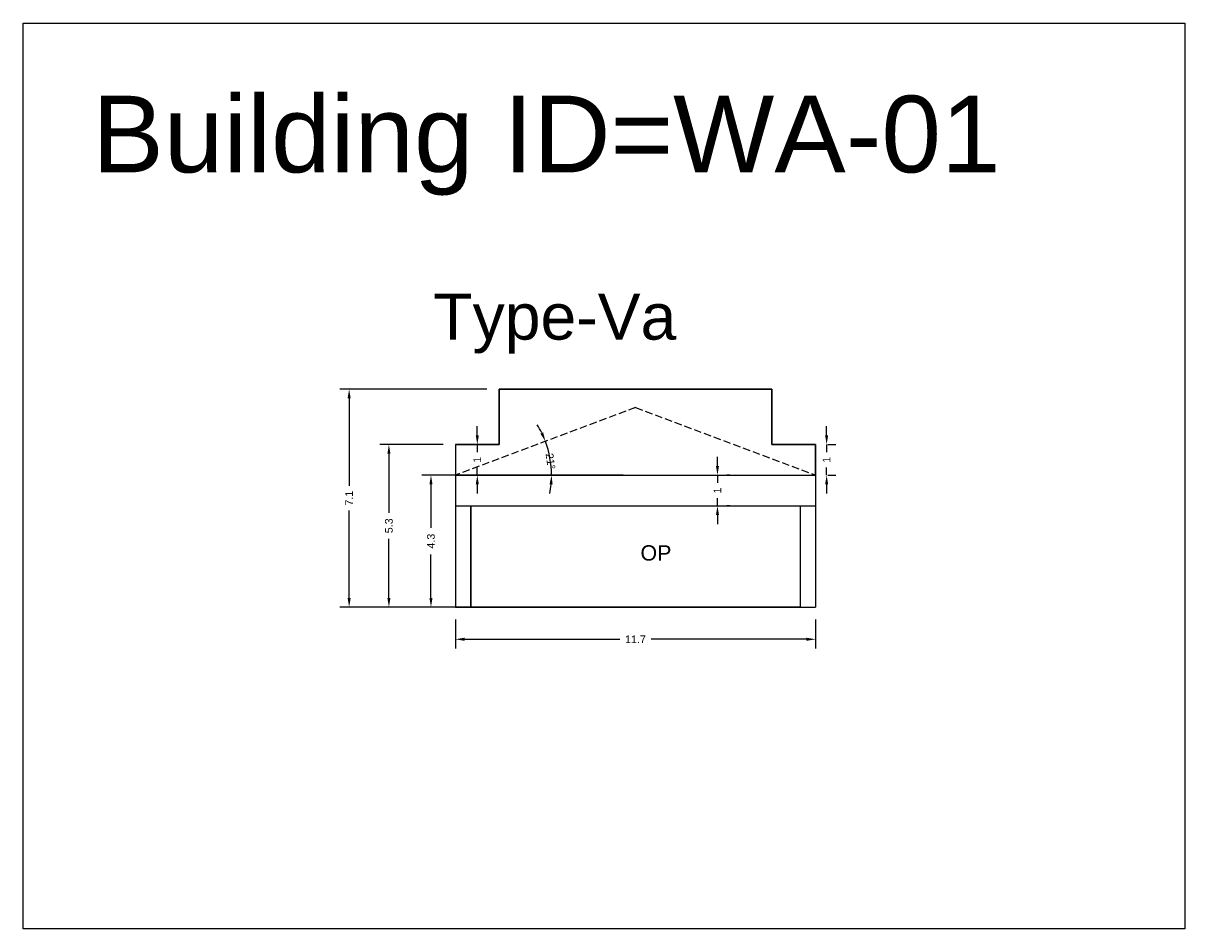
# Model space of a CAD drawing. Header units: metres. Extents: x 3416649 to 3417136, y -6712926 to -6712690.
# Tile 10 of 46: x 3416649 to 3416687, y -6712720 to -6712690. Entities that reach past the tile are written whole.
import ezdxf

# ---------------------------------------------------------------- set-up
doc = ezdxf.new("R2010")
doc.units = ezdxf.units.M
doc.linetypes.add('ACAD_ISO02W100', pattern=[15, 12, -3])
doc.layers.add('Dotted', color=7, linetype='ACAD_ISO02W100', plot=False)
doc.styles.get("Standard").update_dxf_attribs({"font": 'arial.ttf'})
doc.dimstyles.new('ISO-25', dxfattribs={"dimtxt": 0.25, "dimasz": 0.3, "dimexe": 0.3, "dimexo": 0.4, "dimgap": 0.2, "dimtad": 0, "dimdec": 1, "dimdsep": 46, "dimtxsty": 'Standard', "dimcen": 2.5, "dimadec": 0, "dimazin": 0, "dimtfac": 1, "dimtdec": 1, "dimtmove": 0, "dimatfit": 3, "dimfxl": 1, "dimarcsym": 0})

# ---------------------------------------------------------------- blocks, each defined once
blk = doc.blocks.new('*D4')
at = {"color": 0, "lineweight": -2, "transparency": 16777216}
for start, end in [(26.0314, 31.5175), (360, 20.5453), (349.0279, 354.5139)]:
    blk.add_arc((3416663.467, -6712704.809), 3.134, start, end, dxfattribs=at)
at = {"color": 0, "transparency": 16777216}
for points in [[(3416666.329, -6712703.414), (3416666.237, -6712703.454), (3416666.402, -6712703.709)], [(3416666.537, -6712705.107), (3416666.637, -6712705.112), (3416666.601, -6712704.809)]]:
    blk.add_solid(points, dxfattribs=at)
at = {"layer": 'Defpoints', "color": 0, "transparency": 16777216}
for p in [(3416669.337, -6712702.609), (3416666.512, -6712704.067), (3416663.467, -6712704.809), (3416663.467, -6712704.809), (3416675.207, -6712704.809)]:
    blk.add_point(p, dxfattribs=at)
at = {"color": 0, "transparency": 16777216, "insert": (3416666.568, -6712704.354), "char_height": 0.25, "attachment_point": 5, "rotation": 278.3609}
blk.add_mtext('21°', dxfattribs=at)
blk = doc.blocks.new('*D5')
at = {"color": 0, "lineweight": -2, "transparency": 16777216}
for p, q in [((3416665.03, -6712704.809), (3416662.372, -6712704.809)), ((3416662.672, -6712705.109), (3416662.672, -6712706.527)), ((3416662.672, -6712708.809), (3416662.672, -6712707.392)), ((3416665.03, -6712709.109), (3416662.372, -6712709.109))]:
    blk.add_line(p, q, dxfattribs=at)
at = {"color": 0, "transparency": 16777216}
for points in [[(3416662.622, -6712705.109), (3416662.722, -6712705.109), (3416662.672, -6712704.809)], [(3416662.622, -6712708.809), (3416662.722, -6712708.809), (3416662.672, -6712709.109)]]:
    blk.add_solid(points, dxfattribs=at)
at = {"layer": 'Defpoints', "color": 0, "transparency": 16777216}
for p in [(3416662.672, -6712704.809), (3416665.43, -6712704.809), (3416665.43, -6712709.109)]:
    blk.add_point(p, dxfattribs=at)
at = {"color": 0, "transparency": 16777216, "insert": (3416662.672, -6712706.959), "char_height": 0.25, "attachment_point": 5, "rotation": 90}
blk.add_mtext('4.3', dxfattribs=at)
blk = doc.blocks.new('*D6')
at = {"color": 0, "lineweight": -2, "transparency": 16777216}
for p, q in [((3416675.566, -6712703.509), (3416675.566, -6712703.209)), ((3416675.566, -6712703.809), (3416675.566, -6712704.063)), ((3416675.607, -6712703.809), (3416675.866, -6712703.809)), ((3416675.566, -6712704.809), (3416675.566, -6712704.556)), ((3416675.607, -6712704.809), (3416675.866, -6712704.809)), ((3416675.566, -6712705.109), (3416675.566, -6712705.409))]:
    blk.add_line(p, q, dxfattribs=at)
at = {"color": 0, "transparency": 16777216}
for points in [[(3416675.516, -6712703.509), (3416675.616, -6712703.509), (3416675.566, -6712703.809)], [(3416675.516, -6712705.109), (3416675.616, -6712705.109), (3416675.566, -6712704.809)]]:
    blk.add_solid(points, dxfattribs=at)
at = {"layer": 'Defpoints', "color": 0, "transparency": 16777216}
for p in [(3416675.207, -6712703.809), (3416675.566, -6712703.809), (3416675.207, -6712704.809)]:
    blk.add_point(p, dxfattribs=at)
at = {"color": 0, "transparency": 16777216, "insert": (3416675.566, -6712704.309), "char_height": 0.25, "attachment_point": 5, "rotation": 90}
blk.add_mtext('1', dxfattribs=at)
blk = doc.blocks.new('*D7')
at = {"color": 0, "lineweight": -2, "transparency": 16777216}
for p, q in [((3416664.182, -6712703.509), (3416664.182, -6712703.209)), ((3416664.182, -6712703.809), (3416664.182, -6712704.063)), ((3416664.582, -6712703.809), (3416664.482, -6712703.809)), ((3416664.182, -6712704.809), (3416664.182, -6712704.556)), ((3416668.937, -6712704.809), (3416663.882, -6712704.809)), ((3416664.182, -6712705.109), (3416664.182, -6712705.409))]:
    blk.add_line(p, q, dxfattribs=at)
at = {"color": 0, "transparency": 16777216}
for points in [[(3416664.132, -6712703.509), (3416664.232, -6712703.509), (3416664.182, -6712703.809)], [(3416664.132, -6712705.109), (3416664.232, -6712705.109), (3416664.182, -6712704.809)]]:
    blk.add_solid(points, dxfattribs=at)
at = {"layer": 'Defpoints', "color": 0, "transparency": 16777216}
for p in [(3416664.182, -6712703.809), (3416664.182, -6712704.809), (3416669.337, -6712704.809)]:
    blk.add_point(p, dxfattribs=at)
at = {"color": 0, "transparency": 16777216, "insert": (3416664.182, -6712704.309), "char_height": 0.25, "attachment_point": 5, "rotation": 90}
blk.add_mtext('1', dxfattribs=at)
blk = doc.blocks.new('*D8')
at = {"color": 0, "lineweight": -2, "transparency": 16777216}
for p, q in [((3416663.067, -6712703.809), (3416661.002, -6712703.809)), ((3416661.302, -6712704.109), (3416661.302, -6712706.032)), ((3416661.302, -6712708.809), (3416661.302, -6712706.887)), ((3416663.067, -6712709.109), (3416661.002, -6712709.109))]:
    blk.add_line(p, q, dxfattribs=at)
at = {"color": 0, "transparency": 16777216}
for points in [[(3416661.252, -6712704.109), (3416661.352, -6712704.109), (3416661.302, -6712703.809)], [(3416661.252, -6712708.809), (3416661.352, -6712708.809), (3416661.302, -6712709.109)]]:
    blk.add_solid(points, dxfattribs=at)
at = {"layer": 'Defpoints', "color": 0, "transparency": 16777216}
for p in [(3416661.302, -6712703.809), (3416663.467, -6712703.809), (3416663.467, -6712709.109)]:
    blk.add_point(p, dxfattribs=at)
at = {"color": 0, "transparency": 16777216, "insert": (3416661.302, -6712706.459), "char_height": 0.25, "attachment_point": 5, "rotation": 90}
blk.add_mtext('5.3', dxfattribs=at)
blk = doc.blocks.new('*D9')
at = {"color": 0, "lineweight": -2, "transparency": 16777216}
for p, q in [((3416664.497, -6712702.009), (3416659.706, -6712702.009)), ((3416660.006, -6712702.309), (3416660.006, -6712705.157)), ((3416660.006, -6712708.809), (3416660.006, -6712705.962)), ((3416663.067, -6712709.109), (3416659.706, -6712709.109))]:
    blk.add_line(p, q, dxfattribs=at)
at = {"color": 0, "transparency": 16777216}
for points in [[(3416659.956, -6712702.309), (3416660.056, -6712702.309), (3416660.006, -6712702.009)], [(3416659.956, -6712708.809), (3416660.056, -6712708.809), (3416660.006, -6712709.109)]]:
    blk.add_solid(points, dxfattribs=at)
at = {"layer": 'Defpoints', "color": 0, "transparency": 16777216}
for p in [(3416660.006, -6712702.009), (3416664.897, -6712702.009), (3416663.467, -6712709.109)]:
    blk.add_point(p, dxfattribs=at)
at = {"color": 0, "transparency": 16777216, "insert": (3416660.006, -6712705.559), "char_height": 0.25, "attachment_point": 5, "rotation": 90}
blk.add_mtext('7.1', dxfattribs=at)
blk = doc.blocks.new('*D10')
at = {"color": 0, "lineweight": -2, "transparency": 16777216}
for p, q in [((3416663.467, -6712709.509), (3416663.467, -6712710.456)), ((3416675.207, -6712709.509), (3416675.207, -6712710.456)), ((3416663.767, -6712710.156), (3416668.824, -6712710.156)), ((3416674.907, -6712710.156), (3416669.849, -6712710.156))]:
    blk.add_line(p, q, dxfattribs=at)
at = {"color": 0, "transparency": 16777216}
for points in [[(3416663.767, -6712710.106), (3416663.767, -6712710.206), (3416663.467, -6712710.156)], [(3416674.907, -6712710.106), (3416674.907, -6712710.206), (3416675.207, -6712710.156)]]:
    blk.add_solid(points, dxfattribs=at)
at = {"layer": 'Defpoints', "color": 0, "transparency": 16777216}
for p in [(3416663.467, -6712709.109), (3416675.207, -6712709.109), (3416675.207, -6712710.156)]:
    blk.add_point(p, dxfattribs=at)
at = {"color": 0, "transparency": 16777216, "insert": (3416669.337, -6712710.156), "char_height": 0.25, "attachment_point": 5}
blk.add_mtext('11.7', dxfattribs=at)
blk = doc.blocks.new('*D11')
at = {"color": 0, "lineweight": -2, "transparency": 16777216}
for p, q in [((3416672.009, -6712704.509), (3416672.009, -6712704.209)), ((3416672.009, -6712704.809), (3416672.009, -6712705.063)), ((3416672.409, -6712704.809), (3416672.309, -6712704.809)), ((3416672.009, -6712705.809), (3416672.009, -6712705.556)), ((3416672.409, -6712705.809), (3416672.309, -6712705.809)), ((3416672.009, -6712706.109), (3416672.009, -6712706.409))]:
    blk.add_line(p, q, dxfattribs=at)
at = {"color": 0, "transparency": 16777216}
for points in [[(3416671.959, -6712704.509), (3416672.059, -6712704.509), (3416672.009, -6712704.809)], [(3416671.959, -6712706.109), (3416672.059, -6712706.109), (3416672.009, -6712705.809)]]:
    blk.add_solid(points, dxfattribs=at)
at = {"layer": 'Defpoints', "color": 0, "transparency": 16777216}
for p in [(3416672.009, -6712704.809), (3416672.009, -6712704.809), (3416672.009, -6712705.809)]:
    blk.add_point(p, dxfattribs=at)
at = {"color": 0, "transparency": 16777216, "insert": (3416672.009, -6712705.309), "char_height": 0.25, "attachment_point": 5, "rotation": 90}
blk.add_mtext('1', dxfattribs=at)

msp = doc.modelspace()

# ---------------------------------------------------------------- hatches: boundary and pattern name
h = msp.add_hatch()
h.set_pattern_fill('ANGLE', color=256)
h.set_pattern_definition([(0, (0, 0), (0, 6.985), [5.08, -1.905]), (90, (0, 0), (-6.985, 4e-16), [5.08, -1.905])])
h.paths.add_polyline_path([(3416677.756, -6712702.899), (3416677.304, -6712702.899), (3416677.304, -6712710.77), (3416677.756, -6712710.77)])
h.paths.add_polyline_path([(3416677.756, -6712702.419), (3416677.304, -6712702.419), (3416677.304, -6712702.899), (3416677.756, -6712702.899)])
h.paths.add_polyline_path([(3416677.756, -6712702.119), (3416677.304, -6712702.119), (3416677.304, -6712702.419), (3416677.756, -6712702.419)])
h.paths.add_polyline_path([(3416677.756, -6712701.216), (3416677.304, -6712701.216), (3416677.304, -6712702.119), (3416677.756, -6712702.119)])

# ---------------------------------------------------------------- linework, layer by layer
for points in [[(3416649.386, -6712690.082), (3416687.237, -6712690.082), (3416687.237, -6712719.589), (3416649.386, -6712719.589)], [(3416675.207, -6712704.809), (3416675.207, -6712703.809), (3416673.777, -6712703.809), (3416673.777, -6712702.009), (3416664.897, -6712702.009), (3416664.897, -6712703.809), (3416663.467, -6712703.809), (3416663.467, -6712704.809)], [(3416663.967, -6712705.809), (3416674.707, -6712705.809), (3416674.707, -6712709.109), (3416663.967, -6712709.109)]]:
    msp.add_lwpolyline(points, close=True)
for points in [[(3416663.467, -6712703.809), (3416664.897, -6712703.809), (3416664.897, -6712702.009), (3416673.777, -6712702.009), (3416673.777, -6712703.809), (3416675.207, -6712703.809)], [(3416663.467, -6712703.809), (3416663.467, -6712709.109)], [(3416675.207, -6712703.809), (3416675.207, -6712709.109)], [(3416663.467, -6712705.809), (3416675.207, -6712705.809)], [(3416663.967, -6712705.809), (3416663.967, -6712709.109)], [(3416674.707, -6712705.809), (3416674.707, -6712709.109)], [(3416663.467, -6712709.109), (3416675.207, -6712709.109)]]:
    msp.add_lwpolyline(points)
at = {"layer": 'Dotted', "ltscale": 0.02}
for points in [[(3416669.337, -6712702.609), (3416663.467, -6712704.809)], [(3416669.337, -6712702.609), (3416675.207, -6712704.809)], [(3416663.467, -6712704.809), (3416675.207, -6712704.809)]]:
    msp.add_lwpolyline(points, dxfattribs=at)

# ---------------------------------------------------------------- texts
at = {"attachment_point": 1}
for s, heights, insert, char_height in [('Building ID=WA-01', [0.517], (3416651.637, -6712692.443), 2.5), ('Type-Va ', [0.517], (3416662.75, -6712698.892), 1.5), ('OP', [0], (3416669.499, -6712707.092), 0.5)]:
    msp.add_mtext_dynamic_manual_height_columns(s, width=67.86454, gutter_width=12.5, heights=heights, dxfattribs=dict(at, insert=insert, char_height=char_height))

# ---------------------------------------------------------------- dimensions: what is measured, and where the dimension line sits
for base, p1, p2, picture, middle in [((3416660.006, -6712702.009), (3416663.467, -6712709.109), (3416664.897, -6712702.009), '*D9', (3416660.006, -6712705.559)), ((3416664.182, -6712704.809), (3416664.182, -6712703.809), (3416669.337, -6712704.809), '*D7', (3416664.182, -6712704.309)), ((3416675.566, -6712703.809), (3416675.207, -6712704.809), (3416675.207, -6712703.809), '*D6', (3416675.566, -6712704.309)), ((3416661.302, -6712703.809), (3416663.467, -6712709.109), (3416663.467, -6712703.809), '*D8', (3416661.302, -6712706.459)), ((3416672.009, -6712704.809), (3416672.009, -6712705.809), (3416672.009, -6712704.809), '*D11', (3416672.009, -6712705.309)), ((3416662.672, -6712704.809), (3416665.43, -6712709.109), (3416665.43, -6712704.809), '*D5', (3416662.672, -6712706.959))]:
    dim = msp.add_linear_dim(base=base, p1=p1, p2=p2, angle=90, dimstyle='ISO-25')
    dim.commit()
    dim.dimension.update_dxf_attribs({"geometry": picture, "text_midpoint": middle})
dim = msp.add_angular_dim_2l(base=(3416666.512, -6712704.067), line1=((3416663.467, -6712704.809), (3416675.207, -6712704.809)), line2=((3416669.337, -6712702.609), (3416663.467, -6712704.809)), dimstyle='ISO-25')
dim.commit()
dim.dimension.update_dxf_attribs({"geometry": '*D4', "text_midpoint": (3416666.568, -6712704.354), "dimtype": 162})
dim = msp.add_linear_dim(base=(3416675.207, -6712710.156), p1=(3416663.467, -6712709.109), p2=(3416675.207, -6712709.109), dimstyle='ISO-25')
dim.commit()
dim.dimension.update_dxf_attribs({"geometry": '*D10', "text_midpoint": (3416669.337, -6712710.156)})

doc.saveas('drawing.dxf')
